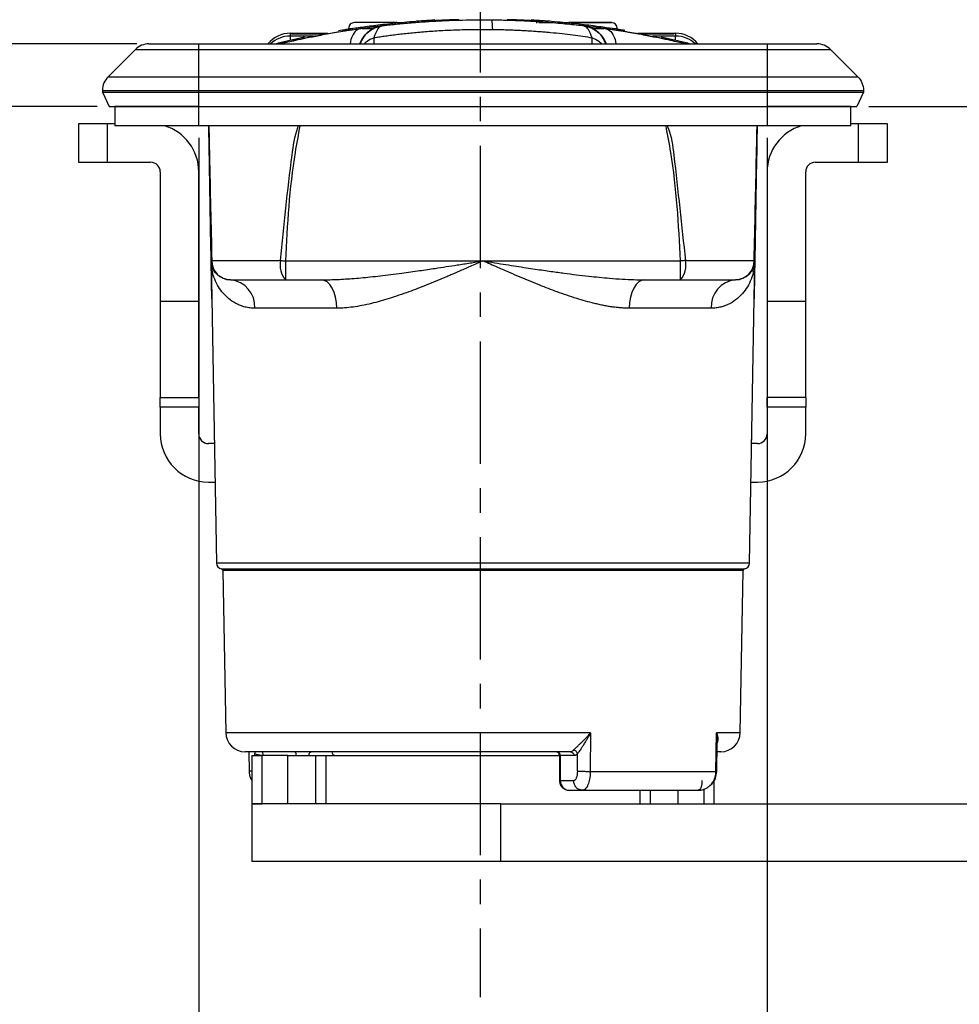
# Model space of a CAD drawing. Header units: millimetres. Extents: x 2938 to 3451, y 1869 to 2231.
# Tile 3 of 30: x 3059 to 3108, y 1917 to 1968. Entities that reach past the tile are written whole.
import ezdxf

# ---------------------------------------------------------------- set-up
doc = ezdxf.new("R2010")
doc.units = ezdxf.units.MM
doc.linetypes.add('CENTER', pattern=[10.16, 6.35, -1.27, 1.27, -1.27])
doc.layers.add('中心线层', color=1, linetype='CENTER')
doc.layers.add('粗实线层', color=7, linetype='Continuous', lineweight=35)
doc.styles.add('标准', font='txt', dxfattribs={"width": 0.667})
doc.dimstyles.new('对齐', dxfattribs={"dimtxt": 3, "dimasz": 2.5, "dimexe": 1.25, "dimexo": 0.625, "dimtad": 1, "dimdsep": 46, "dimtxsty": '标准', "dimcen": 2.5, "dimclrd": 3, "dimclre": 3, "dimclrt": 3, "dimadec": 0, "dimazin": 0, "dimtfac": 1, "dimtmove": 0, "dimatfit": 3, "dimfxl": 1, "dimarcsym": 0})

# ---------------------------------------------------------------- blocks, each defined once
blk = doc.blocks.new('*D18')
at = {"color": 3, "linetype": 'Continuous', "lineweight": -2, "transparency": 16777216}
for p, q in [((3103.337, 1963.447), (3122.518, 1963.447)), ((3121.268, 1960.947), (3121.268, 1929.746)), ((3120.436, 1927.246), (3122.518, 1927.246))]:
    blk.add_line(p, q, dxfattribs=at)
at = {"color": 3, "linetype": 'Continuous', "transparency": 16777216}
for points in [[(3120.852, 1960.947), (3121.685, 1960.947), (3121.268, 1963.447)], [(3120.852, 1929.746), (3121.685, 1929.746), (3121.268, 1927.246)]]:
    blk.add_solid(points, dxfattribs=at)
at = {"layer": 'Defpoints', "color": 0, "linetype": 'Continuous', "transparency": 16777216}
for p in [(3102.712, 1963.447), (3119.811, 1927.246), (3121.268, 1927.246)]:
    blk.add_point(p, dxfattribs=at)
at = {"color": 3, "linetype": 'Continuous', "lineweight": 18, "transparency": 16777216, "insert": (3118.143, 1945.515), "char_height": 5, "width": 19.4287, "attachment_point": 5, "rotation": 90, "style": '标准'}
blk.add_mtext('36.2', dxfattribs=at)
blk = doc.blocks.new('*D19')
at = {"color": 3, "linetype": 'Continuous', "lineweight": -2, "transparency": 16777216}
for p, q in [((3068.561, 1961.822), (3068.561, 1905.903)), ((3098.061, 1961.822), (3098.061, 1905.903)), ((3071.061, 1907.153), (3095.561, 1907.153))]:
    blk.add_line(p, q, dxfattribs=at)
at = {"color": 3, "linetype": 'Continuous', "transparency": 16777216}
for points in [[(3071.061, 1907.57), (3071.061, 1906.736), (3068.561, 1907.153)], [(3095.561, 1907.57), (3095.561, 1906.736), (3098.061, 1907.153)]]:
    blk.add_solid(points, dxfattribs=at)
at = {"layer": 'Defpoints', "color": 0, "linetype": 'Continuous', "transparency": 16777216}
for p in [(3068.561, 1962.447), (3098.061, 1962.447), (3098.061, 1907.153)]:
    blk.add_point(p, dxfattribs=at)
at = {"color": 3, "linetype": 'Continuous', "lineweight": 18, "transparency": 16777216, "insert": (3082.331, 1910.278), "char_height": 5, "width": 19.4287, "attachment_point": 5, "style": '标准'}
blk.add_mtext('29.5', dxfattribs=at)
blk = doc.blocks.new('*D20')
at = {"color": 3, "linetype": 'Continuous', "lineweight": -2, "transparency": 16777216}
for p, q in [((3039.25, 1969.197), (3039.25, 1992.102)), ((3065.351, 1966.697), (3038, 1966.697)), ((3039.25, 1963.447), (3039.25, 1966.697)), ((3063.286, 1963.447), (3038, 1963.447)), ((3039.25, 1960.947), (3039.25, 1958.447))]:
    blk.add_line(p, q, dxfattribs=at)
at = {"color": 3, "linetype": 'Continuous', "transparency": 16777216}
for points in [[(3038.833, 1969.197), (3039.666, 1969.197), (3039.25, 1966.697)], [(3038.833, 1960.947), (3039.666, 1960.947), (3039.25, 1963.447)]]:
    blk.add_solid(points, dxfattribs=at)
at = {"layer": 'Defpoints', "color": 0, "linetype": 'Continuous', "transparency": 16777216}
for p in [(3039.25, 1966.697), (3065.976, 1966.697), (3063.911, 1963.447)]:
    blk.add_point(p, dxfattribs=at)
at = {"color": 3, "linetype": 'Continuous', "lineweight": 18, "transparency": 16777216, "insert": (3036.125, 1986.997), "char_height": 5, "width": 19.35418, "attachment_point": 5, "rotation": 90, "style": '标准'}
blk.add_mtext('3.25', dxfattribs=at)

msp = doc.modelspace()

# ---------------------------------------------------------------- linework, layer by layer
at = {"layer": '中心线层'}
msp.add_line((3083.162, 2012.207), (3083.162, 1917.208), dxfattribs=at)
at = {"layer": '粗实线层', "color": 7, "linetype": 'Continuous', "lineweight": 25}
for p, q in [((3080.389, 1967.906), (3080.811, 1967.929)), ((3076.344, 1967.464), (3075.821, 1967.378)), ((3078.138, 1967.649), (3078.065, 1967.619)), ((3078.138, 1967.65), (3078.138, 1967.649)), ((3080.348, 1967.871), (3080.348, 1967.883)), ((3086.275, 1967.883), (3086.275, 1967.871)), ((3087.225, 1967.83), (3087.511, 1967.802)), ((3088.485, 1967.649), (3088.485, 1967.65)), ((3088.558, 1967.619), (3088.485, 1967.649)), ((3090.285, 1967.454), (3090.411, 1967.435)), ((3090.286, 1967.396), (3090.286, 1967.499)), ((3090.683, 1967.398), (3090.286, 1967.463)), ((3074.046, 1967.041), (3072.767, 1966.751)), ((3073.311, 1967.248), (3073.311, 1967.102)), ((3073.311, 1967.248), (3075.267, 1967.248)), ((3073.39, 1967.231), (3073.39, 1967.24)), ((3073.39, 1967.205), (3073.39, 1967.215)), ((3075.157, 1967.227), (3073.59, 1967.227)), ((3074.942, 1967.202), (3073.59, 1967.202)), ((3091.356, 1967.248), (3093.311, 1967.248)), ((3093.011, 1967.227), (3091.466, 1967.227)), ((3093.011, 1967.202), (3091.602, 1967.202)), ((3093.855, 1966.751), (3092.566, 1967.043)), ((3093.211, 1967.24), (3093.211, 1967.231)), ((3093.211, 1967.215), (3093.211, 1967.205)), ((3093.311, 1967.248), (3093.311, 1967.102)), ((3065.269, 1966.404), (3063.854, 1964.989)), ((3065.269, 1966.404), (3068.561, 1966.404)), ((3068.561, 1966.404), (3068.561, 1966.697)), ((3068.561, 1966.697), (3098.061, 1966.697)), ((3068.561, 1966.404), (3098.061, 1966.404)), ((3068.561, 1964.989), (3068.561, 1966.404)), ((3072.767, 1966.751), (3072.767, 1966.698)), ((3073.146, 1966.785), (3072.889, 1966.726)), ((3073.174, 1966.791), (3073.146, 1966.785)), ((3093.479, 1966.784), (3093.459, 1966.789)), ((3093.743, 1966.724), (3093.479, 1966.784)), ((3093.855, 1966.698), (3093.855, 1966.751)), ((3098.061, 1966.697), (3098.061, 1966.404)), ((3098.061, 1966.404), (3098.061, 1964.989)), ((3098.061, 1966.404), (3101.354, 1966.404)), ((3101.354, 1966.404), (3102.769, 1964.989)), ((3063.854, 1964.989), (3068.561, 1964.989)), ((3068.561, 1964.282), (3068.561, 1964.989)), ((3068.561, 1964.989), (3098.061, 1964.989)), ((3098.061, 1964.989), (3098.061, 1964.282)), ((3098.061, 1964.989), (3102.769, 1964.989)), ((3063.561, 1964.282), (3068.561, 1964.282)), ((3063.561, 1964.282), (3063.561, 1964.197)), ((3063.561, 1964.197), (3068.561, 1964.197)), ((3063.561, 1964.197), (3063.911, 1963.447)), ((3068.561, 1964.197), (3068.561, 1964.282)), ((3068.561, 1964.282), (3098.061, 1964.282)), ((3068.561, 1964.197), (3098.061, 1964.197)), ((3068.561, 1963.447), (3068.561, 1964.197)), ((3098.061, 1964.282), (3103.061, 1964.282)), ((3098.061, 1964.282), (3098.061, 1964.197)), ((3098.061, 1964.197), (3098.061, 1963.447)), ((3098.061, 1964.197), (3103.061, 1964.197)), ((3103.061, 1964.197), (3102.712, 1963.447)), ((3103.061, 1964.282), (3103.061, 1964.197)), ((3064.211, 1963.447), (3064.211, 1962.447)), ((3068.561, 1963.447), (3064.211, 1963.447)), ((3068.561, 1962.447), (3068.561, 1963.447)), ((3068.561, 1963.447), (3098.061, 1963.447)), ((3098.061, 1963.447), (3098.061, 1962.447)), ((3102.412, 1963.447), (3098.061, 1963.447)), ((3102.412, 1962.447), (3102.412, 1963.447)), ((3062.311, 1962.55), (3062.311, 1960.55)), ((3063.811, 1962.55), (3062.311, 1962.55)), ((3063.811, 1962.55), (3063.811, 1960.55)), ((3064.211, 1962.55), (3063.811, 1962.55)), ((3068.561, 1962.447), (3064.211, 1962.447)), ((3098.061, 1962.447), (3068.561, 1962.447)), ((3102.412, 1962.447), (3098.061, 1962.447)), ((3102.811, 1962.55), (3102.412, 1962.55)), ((3102.811, 1960.55), (3102.811, 1962.55)), ((3104.311, 1962.55), (3102.811, 1962.55)), ((3104.311, 1960.55), (3104.311, 1962.55)), ((3062.311, 1960.55), (3063.811, 1960.55)), ((3063.811, 1960.55), (3066.06, 1960.55)), ((3100.563, 1960.55), (3102.811, 1960.55)), ((3102.811, 1960.55), (3104.311, 1960.55)), ((3066.56, 1960.05), (3066.56, 1953.338)), ((3068.56, 1953.338), (3068.56, 1960.05)), ((3098.063, 1960.05), (3098.063, 1953.338)), ((3100.063, 1953.338), (3100.063, 1960.05)), ((3069.201, 1955.428), (3069.475, 1939.741)), ((3069.234, 1955.447), (3072.8, 1955.447)), ((3073.054, 1955.429), (3083.311, 1955.429)), ((3083.311, 1955.429), (3093.569, 1955.429)), ((3093.823, 1955.447), (3097.389, 1955.447)), ((3097.148, 1939.741), (3097.421, 1955.428)), ((3073.054, 1954.447), (3074.918, 1954.447)), ((3091.705, 1954.447), (3093.569, 1954.447)), ((3066.56, 1953.338), (3068.56, 1953.338)), ((3066.56, 1953.338), (3066.56, 1948.338)), ((3068.56, 1948.338), (3068.56, 1953.338)), ((3098.063, 1953.338), (3100.063, 1953.338)), ((3098.063, 1953.338), (3098.063, 1948.338)), ((3100.063, 1948.338), (3100.063, 1953.338)), ((3075.727, 1952.973), (3071.464, 1952.973)), ((3095.159, 1952.973), (3090.896, 1952.973)), ((3066.56, 1948.338), (3068.56, 1948.338)), ((3066.56, 1947.838), (3066.56, 1948.338)), ((3068.56, 1948.338), (3068.56, 1947.838)), ((3100.063, 1948.338), (3098.063, 1948.338)), ((3098.063, 1947.838), (3098.063, 1948.338)), ((3100.063, 1948.338), (3100.063, 1947.838)), ((3068.56, 1947.838), (3066.56, 1947.838)), ((3066.56, 1947.838), (3066.56, 1946.447)), ((3068.56, 1946.447), (3068.56, 1947.838)), ((3100.063, 1947.838), (3098.063, 1947.838)), ((3098.063, 1947.838), (3098.063, 1946.447)), ((3100.063, 1946.447), (3100.063, 1947.838)), ((3069.367, 1945.947), (3069.06, 1945.947)), ((3097.563, 1945.947), (3097.256, 1945.947)), ((3069.06, 1943.947), (3069.402, 1943.947)), ((3097.221, 1943.947), (3097.563, 1943.947)), ((3069.813, 1939.353), (3069.96, 1930.929)), ((3096.663, 1930.929), (3096.81, 1939.353)), ((3088.897, 1930.929), (3088.884, 1928.929)), ((3095.406, 1928.929), (3095.438, 1930.929)), ((3095.446, 1928.93), (3095.47, 1930.428)), ((3071.161, 1929.947), (3071.177, 1928.93)), ((3071.311, 1929.747), (3071.311, 1927.247)), ((3071.311, 1929.747), (3071.853, 1929.747)), ((3071.853, 1927.247), (3071.853, 1929.747)), ((3073.191, 1929.747), (3071.853, 1929.747)), ((3073.191, 1927.247), (3073.191, 1929.747)), ((3073.191, 1929.747), (3074.635, 1929.747)), ((3074.635, 1927.247), (3074.635, 1929.747)), ((3074.635, 1929.747), (3075.151, 1929.747)), ((3075.151, 1929.747), (3075.151, 1927.247)), ((3075.151, 1929.747), (3087.287, 1929.747)), ((3087.287, 1929.747), (3087.287, 1928.447)), ((3087.325, 1929.747), (3087.325, 1928.447)), ((3088.038, 1929.747), (3087.325, 1929.747)), ((3087.853, 1929.947), (3087.891, 1929.957)), ((3087.892, 1929.952), (3087.886, 1929.943)), ((3088.212, 1928.938), (3088.218, 1929.844)), ((3088.884, 1928.929), (3095.406, 1928.929)), ((3095.446, 1928.918), (3095.446, 1928.93)), ((3087.325, 1928.447), (3088.021, 1928.447)), ((3095.311, 1927.247), (3095.311, 1928.468)), ((3087.787, 1927.947), (3088.483, 1927.947)), ((3088.483, 1927.947), (3088.324, 1927.981)), ((3088.554, 1927.967), (3088.483, 1927.947)), ((3094.557, 1927.982), (3094.49, 1927.947)), ((3071.311, 1927.247), (3071.311, 1924.247)), ((3071.311, 1927.247), (3071.853, 1927.247)), ((3084.235, 1927.247), (3071.311, 1927.247)), ((3084.235, 1924.247), (3084.235, 1927.247)), ((3084.235, 1927.247), (3149.427, 1927.247)), ((3084.235, 1924.247), (3071.311, 1924.247)), ((3149.427, 1924.247), (3084.235, 1924.247))]:
    msp.add_line(p, q, dxfattribs=at)
at = {"layer": '粗实线层', "color": 8, "linetype": 'Continuous', "lineweight": 25}
for p, q in [((3078.084, 1967.644), (3078.138, 1967.65)), ((3088.485, 1967.65), (3088.538, 1967.644)), ((3073.311, 1967.102), (3073.311, 1966.871)), ((3074.508, 1967.102), (3073.311, 1967.102)), ((3073.59, 1967.243), (3075.244, 1967.243)), ((3073.59, 1967.218), (3075.107, 1967.218)), ((3073.59, 1967.218), (3073.59, 1967.202)), ((3077.645, 1967.015), (3077.64, 1966.697)), ((3088.982, 1966.697), (3088.978, 1967.015)), ((3091.379, 1967.243), (3093.011, 1967.243)), ((3091.516, 1967.218), (3093.011, 1967.218)), ((3093.311, 1967.102), (3092.114, 1967.102)), ((3093.011, 1967.218), (3093.011, 1967.202)), ((3093.311, 1966.894), (3093.311, 1967.102)), ((3097.148, 1939.741), (3069.475, 1939.741)), ((3069.729, 1939.45), (3096.894, 1939.45)), ((3096.81, 1939.353), (3069.813, 1939.353)), ((3088.897, 1930.929), (3069.96, 1930.929)), ((3096.663, 1930.929), (3095.438, 1930.929)), ((3071.467, 1929.747), (3071.465, 1929.844)), ((3087.325, 1929.747), (3087.287, 1929.747)), ((3087.287, 1928.447), (3087.325, 1928.447)), ((3091.472, 1927.247), (3091.472, 1927.947)), ((3091.988, 1927.947), (3091.988, 1927.247)), ((3093.432, 1927.947), (3093.432, 1927.247)), ((3094.77, 1928.028), (3094.77, 1927.247))]:
    msp.add_line(p, q, dxfattribs=at)
at = {"layer": '粗实线层', "color": 7, "linetype": 'Continuous', "lineweight": 25, "flags": 128}
for points in [[(3080.811, 1967.939), (3080.652, 1967.93), (3079.868, 1967.876)], [(3086.78, 1967.874), (3085.971, 1967.93), (3085.811, 1967.939)], [(3075.727, 1952.973), (3075.709, 1953.262), (3075.661, 1953.539), (3075.585, 1953.793), (3075.485, 1954.016), (3075.363, 1954.199), (3075.224, 1954.335), (3075.074, 1954.418), (3074.918, 1954.447)], [(3091.705, 1954.447), (3091.549, 1954.418), (3091.399, 1954.335), (3091.26, 1954.199), (3091.138, 1954.016), (3091.038, 1953.793), (3090.962, 1953.539), (3090.914, 1953.262), (3090.896, 1952.973)], [(3073.622, 1929.747), (3073.62, 1929.786), (3073.616, 1929.823), (3073.609, 1929.858), (3073.599, 1929.888), (3073.588, 1929.913), (3073.574, 1929.931), (3073.56, 1929.943), (3073.545, 1929.947)]]:
    msp.add_lwpolyline(points, dxfattribs=at)
at = {"layer": '粗实线层', "color": 8, "linetype": 'Continuous', "lineweight": 25, "flags": 128}
for points in [[(3077.036, 1967.498), (3077.316, 1967.497), (3077.582, 1967.497)], [(3088.766, 1967.59), (3088.751, 1967.594), (3088.485, 1967.65)], [(3088.991, 1967.497), (3089.017, 1967.497), (3089.562, 1967.498), (3089.586, 1967.498)], [(3090.016, 1967.498), (3090.205, 1967.499), (3090.286, 1967.499)]]:
    msp.add_lwpolyline(points, dxfattribs=at)
at = {"layer": '粗实线层', "color": 7, "linetype": 'Continuous', "lineweight": 25}
for centre, radius, start, end in [((3076.636, 1967.499), 0.3, 89.9998, 180), ((3089.986, 1967.499), 0.3, 0, 90), ((3073.311, 1965.748), 1.5, 89.9989, 140.8059), ((3073.39, 1967.115), 0.1, 63.5865, 90.0002), ((3093.211, 1967.115), 0.1, 89.9998, 116.4102), ((3093.311, 1965.748), 1.5, 39.2036, 90.0012), ((3065.976, 1965.697), 1, 90, 135), ((3073.061, 1965.536), 1.25, 103.6023, 111.8225), ((3093.561, 1965.536), 1.25, 68.1775, 76.3977), ((3100.647, 1965.697), 1, 45, 90), ((3064.561, 1964.282), 1, 135, 180), ((3066.06, 1960.05), 2.5, 0, 73.4312), ((3100.563, 1960.05), 2.5, 106.5688, 180), ((3066.06, 1960.05), 0.5, 0, 90), ((3100.563, 1960.05), 0.5, 90, 180), ((3070.218, 1955.43), 0.984, 179.0608, 269.0289), ((3073.975, 1955.213), 1.198, 168.7408, 219.7623), ((3092.648, 1955.213), 1.198, 320.2367, 11.2594), ((3096.405, 1955.43), 0.984, 270.971, 0.9391), ((3070.075, 1953.06), 1.392, 356.4038, 84.79), ((3096.548, 1953.06), 1.392, 95.2099, 183.5959), ((3069.06, 1946.447), 2.5, 180, 270), ((3069.06, 1946.447), 0.5, 180, 270), ((3097.563, 1946.447), 0.5, 270, 0), ((3097.563, 1946.447), 2.5, 270, 0), ((3069.775, 1939.747), 0.3, 181, 261.0709), ((3069.713, 1939.351), 0.1, 1, 81.0709), ((3096.91, 1939.351), 0.1, 98.9291, 179), ((3096.848, 1939.747), 0.3, 278.9291, 359), ((3070.96, 1930.947), 1, 181, 270), ((3095.663, 1930.947), 1, 270, 359), ((3074.456, 1929.756), 0.191, 93.011, 182.7235), ((3075.661, 1929.947), 0.2, 180, 270), ((3087.087, 1929.747), 0.2, 0, 90), ((3087.132, 1929.754), 0.193, 357.8239, 87.6445), ((3087.998, 1929.803), 0.225, 10.4359, 88.179)]:
    msp.add_arc(centre, radius, start, end, dxfattribs=at)
at = {"layer": '粗实线层', "color": 8, "linetype": 'Continuous', "lineweight": 25}
for centre, radius, start, end in [((3076.578, 1994.822), 27.324, 269.4926, 270.0052), ((3086.261, 1967.684), 0.2, 86.2103, 154.4007), ((3073.311, 1965.602), 1.5, 89.9993, 133.1642), ((3093.311, 1965.602), 1.5, 46.8358, 90.0007), ((3071.098, 1929.997), 0.397, 337.2874, 353.0161)]:
    msp.add_arc(centre, radius, start, end, dxfattribs=at)
at = {"layer": '粗实线层', "color": 7, "linetype": 'Continuous', "lineweight": 25}
for points, knots in [([(3080.811, 1967.926), (3080.81, 1967.925), (3080.345, 1967.907), (3079.495, 1967.835), (3078.337, 1967.725), (3077.386, 1967.606), (3076.634, 1967.499), (3076.352, 1967.455), (3076.212, 1967.433)], [0, 0, 0, 0, 0.000635, 0.200979, 0.401127, 0.60113, 0.800669, 1, 1, 1, 1]), ([(3078.138, 1967.649), (3078.217, 1967.658), (3078.375, 1967.676), (3078.619, 1967.702), (3078.87, 1967.728), (3079.129, 1967.752), (3079.394, 1967.776), (3079.667, 1967.799), (3079.946, 1967.821), (3080.233, 1967.842), (3080.649, 1967.869), (3081.2, 1967.899), (3081.893, 1967.927), (3082.599, 1967.943), (3083.147, 1967.948), (3083.531, 1967.947), (3083.676, 1967.946), (3083.749, 1967.945)], [0, 0, 0, 0, 0.04735, 0.095091, 0.143282, 0.191983, 0.241253, 0.291146, 0.341717, 0.393017, 0.445096, 0.562976, 0.682243, 0.803919, 0.925309, 0.962646, 1, 1, 1, 1]), ([(3082.056, 1967.951), (3082.02, 1967.95), (3081.947, 1967.948), (3081.839, 1967.944), (3081.732, 1967.941), (3081.625, 1967.937), (3081.519, 1967.933), (3081.347, 1967.926), (3081.119, 1967.915), (3080.863, 1967.902), (3080.646, 1967.89), (3080.498, 1967.881), (3080.407, 1967.875), (3080.357, 1967.872), (3080.351, 1967.871), (3080.348, 1967.871)], [0, 0, 0, 0, 0.0408652, 0.0817358, 0.1228259, 0.1643463, 0.2065013, 0.2494861, 0.3740172, 0.500642, 0.6271919, 0.7514248, 0.8362776, 0.9185719, 1, 1, 1, 1]), ([(3083.749, 1967.945), (3083.759, 1967.945), (3083.769, 1967.902), (3083.786, 1967.73), (3083.793, 1967.602), (3083.799, 1967.445)], [0, 0, 0, 0, 0.5, 0.5, 1, 1, 1, 1]), ([(3083.749, 1967.945), (3083.854, 1967.944), (3084.062, 1967.941), (3084.372, 1967.935), (3084.682, 1967.927), (3084.989, 1967.916), (3085.414, 1967.899), (3085.947, 1967.871), (3086.547, 1967.832), (3087.091, 1967.789), (3087.58, 1967.745), (3088.046, 1967.698), (3088.339, 1967.665), (3088.485, 1967.649)], [0, 0, 0, 0, 0.062673, 0.125156, 0.187497, 0.249745, 0.311948, 0.446288, 0.577989, 0.687071, 0.793494, 0.897661, 1, 1, 1, 1]), ([(3086.275, 1967.871), (3086.274, 1967.871), (3086.272, 1967.871), (3086.26, 1967.872), (3086.24, 1967.873), (3086.213, 1967.875), (3086.177, 1967.877), (3086.106, 1967.882), (3085.977, 1967.89), (3085.76, 1967.902), (3085.503, 1967.915), (3085.242, 1967.927), (3085, 1967.937), (3084.784, 1967.944), (3084.639, 1967.949), (3084.567, 1967.951)], [0, 0, 0, 0, 0.040775, 0.081548, 0.122538, 0.16396, 0.206023, 0.248927, 0.373156, 0.499761, 0.626348, 0.75088, 0.835912, 0.918401, 1, 1, 1, 1]), ([(3085.811, 1967.933), (3085.815, 1967.933), (3085.975, 1967.927), (3086.118, 1967.914), (3086.259, 1967.902)], [0, 0, 0, 0, 0.020216, 1, 1, 1, 1]), ([(3072.767, 1966.698), (3072.768, 1966.698), (3072.77, 1966.698), (3072.783, 1966.701), (3072.804, 1966.706), (3072.833, 1966.713), (3072.871, 1966.722), (3072.917, 1966.733), (3072.972, 1966.745), (3073.099, 1966.775), (3073.355, 1966.834), (3073.833, 1966.94), (3074.44, 1967.067), (3075.052, 1967.185), (3075.597, 1967.283), (3076.034, 1967.357), (3076.495, 1967.43), (3076.821, 1967.478), (3076.985, 1967.502)], [0, 0, 0, 0, 0.030609, 0.061084, 0.091452, 0.121741, 0.151978, 0.182191, 0.212406, 0.242651, 0.365092, 0.489398, 0.61574, 0.743098, 0.807302, 0.871376, 0.935536, 1, 1, 1, 1]), ([(3076.91, 1967.473), (3076.385, 1967.394), (3075.34, 1967.238), (3074.152, 1967.006), (3073.657, 1966.898), (3073.422, 1966.847)], [0, 0, 0, 0, 0.347032, 0.69103, 1, 1, 1, 1]), ([(3076.212, 1967.433), (3076.128, 1967.419), (3075.959, 1967.392), (3076.028, 1967.405), (3076.259, 1967.442), (3076.356, 1967.457)], [0, 0, 0, 0, 0.368695, 0.736411, 1, 1, 1, 1]), ([(3079.121, 1967.796), (3078.993, 1967.796), (3078.683, 1967.797), (3078.236, 1967.797), (3077.783, 1967.797), (3077.249, 1967.798), (3076.749, 1967.798), (3076.677, 1967.799), (3076.64, 1967.799)], [0, 0, 0, 0, 0.083587, 0.201452, 0.329143, 0.456922, 0.727018, 1, 1, 1, 1]), ([(3077.824, 1967.594), (3077.71, 1967.58), (3077.476, 1967.55), (3077.071, 1967.495), (3076.863, 1967.466)], [0, 0, 0, 0, 0.4872073, 1, 1, 1, 1]), ([(3076.912, 1966.697), (3076.994, 1966.857), (3077.159, 1967.181), (3077.605, 1967.527), (3077.961, 1967.608), (3078.138, 1967.649)], [0, 0, 0, 0, 0.331328, 0.665664, 1, 1, 1, 1]), ([(3078.15, 1967.643), (3078.046, 1967.625), (3077.838, 1967.59), (3077.549, 1967.456), (3077.301, 1967.272), (3077.071, 1967.028), (3076.984, 1966.816), (3076.934, 1966.697)], [0, 0, 0, 0, 0.1942547, 0.3893932, 0.5803483, 0.7625377, 1, 1, 1, 1]), ([(3076.985, 1967.502), (3077.285, 1967.542), (3077.726, 1967.602), (3078.047, 1967.64), (3078.078, 1967.643), (3078.084, 1967.644)], [0, 0, 0, 0, 0.6267847, 0.9213162, 1, 1, 1, 1]), ([(3077.645, 1967.015), (3077.733, 1967.029), (3077.913, 1967.059), (3078.194, 1967.101), (3078.492, 1967.142), (3078.806, 1967.183), (3079.136, 1967.222), (3079.483, 1967.259), (3079.845, 1967.294), (3080.223, 1967.327), (3080.617, 1967.357), (3081.027, 1967.383), (3081.452, 1967.406), (3081.893, 1967.424), (3082.349, 1967.438), (3082.82, 1967.446), (3083.305, 1967.449), (3083.633, 1967.447), (3083.799, 1967.445)], [0, 0, 0, 0, 0.047438, 0.096921, 0.1484447, 0.2019827, 0.2574943, 0.3149488, 0.3743552, 0.4357229, 0.499064, 0.5643997, 0.6317511, 0.7011535, 0.7726589, 0.8463136, 0.9221048, 1, 1, 1, 1]), ([(3080.348, 1967.883), (3080.356, 1967.884), (3080.37, 1967.885), (3080.502, 1967.894), (3080.692, 1967.905), (3080.811, 1967.912)], [0, 0, 0, 0, 0.2659458, 0.5403053, 1, 1, 1, 1]), ([(3083.799, 1967.445), (3083.912, 1967.443), (3084.136, 1967.44), (3084.468, 1967.432), (3084.791, 1967.421), (3085.106, 1967.408), (3085.412, 1967.393), (3085.71, 1967.375), (3085.999, 1967.356), (3086.28, 1967.336), (3086.551, 1967.314), (3086.932, 1967.28), (3087.41, 1967.232), (3087.971, 1967.165), (3088.493, 1967.093), (3088.819, 1967.041), (3088.978, 1967.015)], [0, 0, 0, 0, 0.0627175, 0.1240248, 0.1839257, 0.2424372, 0.2995798, 0.3553722, 0.4098248, 0.4629443, 0.5147378, 0.5652132, 0.6819103, 0.7933617, 0.8994207, 1, 1, 1, 1]), ([(3090.411, 1967.435), (3090.497, 1967.42), (3090.669, 1967.392), (3090.566, 1967.408), (3090.211, 1967.465), (3089.586, 1967.558), (3088.716, 1967.674), (3087.636, 1967.79), (3086.651, 1967.879), (3086.004, 1967.911), (3085.811, 1967.921)], [0, 0, 0, 0, 0.1350741, 0.2698032, 0.4044239, 0.5390714, 0.6737127, 0.8082972, 0.9428994, 1, 1, 1, 1]), ([(3085.811, 1967.912), (3085.931, 1967.905), (3086.121, 1967.894), (3086.252, 1967.885), (3086.267, 1967.884), (3086.275, 1967.883)], [0, 0, 0, 0, 0.460173, 0.734293, 1, 1, 1, 1]), ([(3086.215, 1967.803), (3086.36, 1967.803), (3086.583, 1967.803), (3086.783, 1967.803), (3086.851, 1967.803)], [0, 0, 0, 0, 0.655614, 1, 1, 1, 1]), ([(3087.511, 1967.802), (3087.636, 1967.802), (3087.943, 1967.802), (3088.387, 1967.802), (3088.84, 1967.802), (3089.376, 1967.801), (3089.859, 1967.8), (3090.055, 1967.799), (3089.877, 1967.799), (3089.543, 1967.798), (3089.211, 1967.797), (3088.808, 1967.797), (3088.351, 1967.797), (3087.921, 1967.797), (3087.632, 1967.796), (3087.525, 1967.796)], [0, 0, 0, 0, 0.040939, 0.100072, 0.164134, 0.228239, 0.363744, 0.503324, 0.642823, 0.710563, 0.778347, 0.84224, 0.906176, 0.965062, 1, 1, 1, 1]), ([(3089.689, 1966.697), (3089.639, 1966.816), (3089.552, 1967.028), (3089.321, 1967.272), (3089.074, 1967.456), (3088.785, 1967.59), (3088.577, 1967.625), (3088.473, 1967.643)], [0, 0, 0, 0, 0.237463, 0.419652, 0.610607, 0.805746, 1, 1, 1, 1]), ([(3088.485, 1967.649), (3088.662, 1967.608), (3089.018, 1967.527), (3089.464, 1967.181), (3089.629, 1966.857), (3089.711, 1966.697)], [0, 0, 0, 0, 0.334336, 0.668672, 1, 1, 1, 1]), ([(3088.538, 1967.644), (3088.543, 1967.643), (3088.575, 1967.64), (3088.893, 1967.603), (3089.338, 1967.542), (3089.638, 1967.502)], [0, 0, 0, 0, 0.070115, 0.37549, 1, 1, 1, 1]), ([(3089.771, 1967.464), (3089.561, 1967.493), (3089.152, 1967.55), (3088.916, 1967.579), (3088.801, 1967.594)], [0, 0, 0, 0, 0.512994, 1, 1, 1, 1]), ([(3089.638, 1967.502), (3089.72, 1967.49), (3089.884, 1967.466), (3090.123, 1967.43), (3090.356, 1967.394), (3090.584, 1967.357), (3090.806, 1967.32), (3091.022, 1967.283), (3091.232, 1967.246), (3091.635, 1967.173), (3092.185, 1967.067), (3092.791, 1966.94), (3093.264, 1966.835), (3093.548, 1966.77), (3093.708, 1966.732), (3093.792, 1966.712), (3093.846, 1966.7), (3093.852, 1966.698), (3093.855, 1966.698)], [0, 0, 0, 0, 0.032118, 0.064212, 0.096308, 0.128435, 0.160619, 0.192889, 0.225271, 0.257793, 0.385384, 0.510731, 0.633981, 0.756606, 0.817687, 0.878465, 0.939163, 1, 1, 1, 1]), ([(3093.217, 1966.843), (3092.989, 1966.893), (3092.504, 1966.999), (3091.327, 1967.23), (3090.284, 1967.387), (3089.76, 1967.466)], [0, 0, 0, 0, 0.306449, 0.651694, 1, 1, 1, 1]), ([(3073.59, 1967.227), (3073.576, 1967.227), (3073.55, 1967.227), (3073.513, 1967.228), (3073.478, 1967.228), (3073.438, 1967.229), (3073.397, 1967.229), (3073.392, 1967.23), (3073.39, 1967.231)], [0, 0, 0, 0, 0.1272, 0.249746, 0.3727, 0.501075, 0.749743, 1, 1, 1, 1]), ([(3073.39, 1967.215), (3073.39, 1967.215), (3073.392, 1967.215), (3073.403, 1967.216), (3073.422, 1967.217), (3073.455, 1967.217), (3073.51, 1967.218), (3073.563, 1967.218), (3073.59, 1967.218)], [0, 0, 0, 0, 0.1272001, 0.2497464, 0.3727003, 0.5010746, 0.7497428, 1, 1, 1, 1]), ([(3073.59, 1967.202), (3073.576, 1967.202), (3073.55, 1967.202), (3073.513, 1967.202), (3073.478, 1967.203), (3073.438, 1967.203), (3073.397, 1967.204), (3073.392, 1967.205), (3073.39, 1967.205)], [0, 0, 0, 0, 0.1272, 0.249746, 0.3727, 0.501075, 0.749743, 1, 1, 1, 1]), ([(3093.211, 1967.231), (3093.211, 1967.231), (3093.209, 1967.23), (3093.198, 1967.229), (3093.179, 1967.229), (3093.146, 1967.228), (3093.091, 1967.228), (3093.038, 1967.227), (3093.011, 1967.227)], [0, 0, 0, 0, 0.1272, 0.249746, 0.3727, 0.501075, 0.749743, 1, 1, 1, 1]), ([(3093.011, 1967.218), (3093.025, 1967.218), (3093.051, 1967.218), (3093.088, 1967.218), (3093.123, 1967.218), (3093.163, 1967.217), (3093.204, 1967.216), (3093.209, 1967.215), (3093.211, 1967.215)], [0, 0, 0, 0, 0.1272, 0.249746, 0.3727, 0.501075, 0.749743, 1, 1, 1, 1]), ([(3093.211, 1967.205), (3093.211, 1967.205), (3093.209, 1967.205), (3093.198, 1967.204), (3093.179, 1967.204), (3093.146, 1967.203), (3093.091, 1967.202), (3093.038, 1967.202), (3093.011, 1967.202)], [0, 0, 0, 0, 0.1272, 0.249746, 0.3727, 0.501075, 0.749743, 1, 1, 1, 1]), ([(3065.976, 1966.697), (3065.977, 1966.697), (3065.979, 1966.697), (3065.996, 1966.697), (3066.023, 1966.697), (3066.061, 1966.697), (3066.111, 1966.697), (3066.21, 1966.697), (3066.397, 1966.697), (3066.721, 1966.697), (3067.115, 1966.697), (3067.491, 1966.697), (3067.81, 1966.697), (3068.056, 1966.697), (3068.307, 1966.697), (3068.476, 1966.697), (3068.561, 1966.697)], [0, 0, 0, 0, 0.041981, 0.083609, 0.125063, 0.166524, 0.208174, 0.250192, 0.375044, 0.500026, 0.624879, 0.749861, 0.812677, 0.874898, 0.937135, 1, 1, 1, 1]), ([(3098.061, 1966.697), (3098.118, 1966.697), (3098.231, 1966.697), (3098.4, 1966.697), (3098.566, 1966.697), (3098.73, 1966.697), (3098.893, 1966.697), (3099.157, 1966.697), (3099.508, 1966.697), (3099.901, 1966.697), (3100.226, 1966.697), (3100.426, 1966.697), (3100.54, 1966.697), (3100.602, 1966.697), (3100.64, 1966.697), (3100.645, 1966.697), (3100.647, 1966.697)], [0, 0, 0, 0, 0.041981, 0.083609, 0.125063, 0.166524, 0.208174, 0.250192, 0.375044, 0.500026, 0.624879, 0.749861, 0.812677, 0.874898, 0.937135, 1, 1, 1, 1]), ([(3063.911, 1963.447), (3063.911, 1963.447), (3064.032, 1963.447), (3064.498, 1963.447), (3064.843, 1963.447), (3065.704, 1963.447), (3066.219, 1963.447), (3067.344, 1963.447), (3067.953, 1963.447), (3068.561, 1963.447)], [0, 0, 0, 0, 0.25, 0.25, 0.5, 0.5, 0.75, 0.75, 1, 1, 1, 1]), ([(3098.061, 1963.447), (3098.67, 1963.447), (3099.279, 1963.447), (3100.403, 1963.447), (3100.919, 1963.447), (3101.78, 1963.447), (3102.125, 1963.447), (3102.591, 1963.447), (3102.712, 1963.447), (3102.712, 1963.447)], [0, 0, 0, 0, 0.25, 0.25, 0.5, 0.5, 0.75, 0.75, 1, 1, 1, 1]), ([(3069.201, 1955.429), (3069.168, 1957.314), (3069.127, 1959.67), (3069.087, 1961.984), (3069.079, 1962.447)], [0, 0, 0, 0, 0.8002292, 1, 1, 1, 1]), ([(3097.544, 1962.447), (3097.536, 1961.984), (3097.496, 1959.67), (3097.454, 1957.314), (3097.422, 1955.429)], [0, 0, 0, 0, 0.199829, 1, 1, 1, 1]), ([(3071.464, 1952.973), (3071.422, 1952.973), (3071.337, 1952.975), (3071.211, 1952.987), (3071.086, 1953.007), (3070.961, 1953.034), (3070.838, 1953.069), (3070.716, 1953.112), (3070.596, 1953.163), (3070.378, 1953.271), (3070.078, 1953.477), (3069.766, 1953.801), (3069.516, 1954.178), (3069.367, 1954.513), (3069.275, 1954.825), (3069.218, 1955.107), (3069.207, 1955.315), (3069.201, 1955.429)], [0, 0, 0, 0, 0.027991, 0.056732, 0.086249, 0.11657, 0.147717, 0.179713, 0.212577, 0.246329, 0.366751, 0.500753, 0.617204, 0.749435, 0.816456, 0.899972, 1, 1, 1, 1]), ([(3070.201, 1954.447), (3069.942, 1954.447), (3069.685, 1954.552), (3069.316, 1954.915), (3069.206, 1955.17), (3069.201, 1955.429)], [0, 0, 0, 0, 0.5, 0.5, 1, 1, 1, 1]), ([(3069.236, 1953.464), (3069.23, 1953.783), (3069.219, 1954.42), (3069.207, 1955.125), (3069.203, 1955.359), (3069.201, 1955.429)], [0, 0, 0, 0, 0.412053, 0.824155, 1, 1, 1, 1]), ([(3073.054, 1955.429), (3073.054, 1955.17), (3073.054, 1954.915), (3073.054, 1954.552), (3073.054, 1954.447), (3073.054, 1954.447)], [0, 0, 0, 0, 0.5, 0.5, 1, 1, 1, 1]), ([(3074.918, 1954.447), (3075.037, 1954.447), (3075.283, 1954.449), (3075.667, 1954.462), (3076.078, 1954.482), (3076.515, 1954.512), (3076.98, 1954.55), (3077.472, 1954.598), (3077.991, 1954.654), (3078.536, 1954.719), (3079.218, 1954.807), (3079.985, 1954.915), (3080.944, 1955.059), (3081.817, 1955.193), (3082.644, 1955.323), (3083.089, 1955.394), (3083.311, 1955.429)], [0, 0, 0, 0, 0.043052, 0.089223, 0.138518, 0.190943, 0.246502, 0.305199, 0.367036, 0.432017, 0.500143, 0.610127, 0.705698, 0.841742, 0.920745, 1, 1, 1, 1]), ([(3083.311, 1955.429), (3083.196, 1955.378), (3082.973, 1955.279), (3082.649, 1955.137), (3082.35, 1955.006), (3082.073, 1954.885), (3081.821, 1954.776), (3081.591, 1954.677), (3081.107, 1954.47), (3080.4, 1954.178), (3079.419, 1953.8), (3078.472, 1953.475), (3077.66, 1953.246), (3077.037, 1953.109), (3076.573, 1953.031), (3076.137, 1952.982), (3075.861, 1952.976), (3075.727, 1952.973)], [0, 0, 0, 0, 0.044886, 0.086741, 0.125566, 0.161364, 0.194135, 0.223881, 0.250603, 0.382792, 0.499284, 0.634092, 0.755206, 0.82139, 0.884135, 0.943607, 1, 1, 1, 1]), ([(3090.896, 1952.973), (3090.83, 1952.973), (3090.695, 1952.975), (3090.487, 1952.987), (3090.273, 1953.007), (3090.05, 1953.034), (3089.821, 1953.069), (3089.583, 1953.112), (3089.338, 1953.163), (3088.871, 1953.271), (3088.145, 1953.477), (3087.202, 1953.801), (3086.223, 1954.178), (3085.413, 1954.513), (3084.686, 1954.825), (3084.042, 1955.107), (3083.569, 1955.315), (3083.311, 1955.429)], [0, 0, 0, 0, 0.027991, 0.056732, 0.086249, 0.11657, 0.147717, 0.179713, 0.212577, 0.246329, 0.366751, 0.500753, 0.617204, 0.749435, 0.816457, 0.899973, 1, 1, 1, 1]), ([(3083.311, 1955.429), (3083.517, 1955.396), (3083.915, 1955.332), (3084.494, 1955.24), (3085.036, 1955.155), (3085.541, 1955.077), (3086.009, 1955.006), (3086.44, 1954.943), (3086.834, 1954.887), (3087.191, 1954.837), (3087.843, 1954.749), (3088.739, 1954.639), (3089.745, 1954.539), (3090.527, 1954.483), (3091.133, 1954.453), (3091.52, 1954.448), (3091.705, 1954.447)], [0, 0, 0, 0, 0.073083, 0.141781, 0.206092, 0.266019, 0.32156, 0.372715, 0.419485, 0.461871, 0.499871, 0.652161, 0.78162, 0.860117, 0.932904, 1, 1, 1, 1]), ([(3093.569, 1954.447), (3093.569, 1954.447), (3093.569, 1954.552), (3093.569, 1954.915), (3093.569, 1955.17), (3093.569, 1955.429)], [0, 0, 0, 0, 0.5, 0.5, 1, 1, 1, 1]), ([(3097.422, 1955.429), (3097.42, 1955.378), (3097.417, 1955.279), (3097.402, 1955.137), (3097.382, 1955.006), (3097.358, 1954.885), (3097.332, 1954.776), (3097.304, 1954.677), (3097.237, 1954.47), (3097.107, 1954.178), (3096.857, 1953.8), (3096.543, 1953.475), (3096.207, 1953.246), (3095.908, 1953.109), (3095.664, 1953.031), (3095.416, 1952.982), (3095.243, 1952.976), (3095.159, 1952.973)], [0, 0, 0, 0, 0.044886, 0.08674, 0.125566, 0.161363, 0.194134, 0.22388, 0.250603, 0.382792, 0.499284, 0.634092, 0.755206, 0.82139, 0.884135, 0.943607, 1, 1, 1, 1]), ([(3097.422, 1955.429), (3097.417, 1955.17), (3097.307, 1954.915), (3096.938, 1954.552), (3096.681, 1954.447), (3096.422, 1954.447)], [0, 0, 0, 0, 0.5, 0.5, 1, 1, 1, 1]), ([(3097.422, 1955.429), (3097.42, 1955.359), (3097.416, 1955.126), (3097.404, 1954.421), (3097.393, 1953.783), (3097.387, 1953.464)], [0, 0, 0, 0, 0.176101, 0.5874, 1, 1, 1, 1]), ([(3097.256, 1945.957), (3097.256, 1945.966), (3097.257, 1945.993), (3097.26, 1946.194), (3097.266, 1946.514), (3097.27, 1946.773), (3097.273, 1946.903)], [0, 0, 0, 0, 0.145873, 0.430554, 0.715251, 1, 1, 1, 1]), ([(3088.005, 1930.027), (3088.011, 1930.034), (3088.023, 1930.047), (3088.049, 1930.071), (3088.085, 1930.104), (3088.13, 1930.146), (3088.205, 1930.217), (3088.303, 1930.309), (3088.411, 1930.418), (3088.517, 1930.52), (3088.626, 1930.631), (3088.757, 1930.768), (3088.846, 1930.871), (3088.897, 1930.929)], [0, 0, 0, 0, 0.033161, 0.071212, 0.11442, 0.178097, 0.24234, 0.37702, 0.490125, 0.585616, 0.69761, 0.827395, 1, 1, 1, 1]), ([(3088.897, 1930.929), (3088.878, 1930.893), (3088.842, 1930.826), (3088.789, 1930.735), (3088.728, 1930.633), (3088.65, 1930.503), (3088.56, 1930.352), (3088.472, 1930.207), (3088.391, 1930.089), (3088.32, 1929.99), (3088.26, 1929.907), (3088.232, 1929.864), (3088.218, 1929.844)], [0, 0, 0, 0, 0.090201, 0.16787, 0.232545, 0.351546, 0.499389, 0.618454, 0.728033, 0.828173, 0.91883, 1, 1, 1, 1]), ([(3095.438, 1930.929), (3095.475, 1930.812), (3095.53, 1930.635), (3095.485, 1930.471), (3095.47, 1930.415)], [0, 0, 0, 0, 0.660804, 1, 1, 1, 1]), ([(3095.462, 1930.428), (3095.47, 1930.491), (3095.49, 1930.655), (3095.458, 1930.825), (3095.438, 1930.929)], [0, 0, 0, 0, 0.38782, 1, 1, 1, 1]), ([(3087.853, 1929.947), (3087.535, 1929.947), (3086.899, 1929.947), (3085.913, 1929.947), (3084.865, 1929.947), (3083.758, 1929.947), (3082.601, 1929.947), (3081.214, 1929.947), (3079.593, 1929.947), (3077.789, 1929.947), (3076.079, 1929.947), (3074.538, 1929.947), (3073.231, 1929.947), (3072.316, 1929.947), (3071.713, 1929.947), (3071.331, 1929.947), (3071.089, 1929.947), (3070.968, 1929.947), (3070.971, 1929.947), (3070.972, 1929.947)], [0, 0, 0, 0, 0.04231, 0.08448, 0.1268, 0.174933, 0.222864, 0.271016, 0.348831, 0.429651, 0.512605, 0.596669, 0.680732, 0.763686, 0.817575, 0.870506, 0.92241, 0.970543, 1, 1, 1, 1]), ([(3071.902, 1929.747), (3071.872, 1929.747), (3071.812, 1929.749), (3071.722, 1929.761), (3071.635, 1929.78), (3071.549, 1929.807), (3071.493, 1929.831), (3071.465, 1929.844)], [0, 0, 0, 0, 0.2013306, 0.4006689, 0.5993379, 0.798674, 1, 1, 1, 1]), ([(3071.902, 1929.747), (3071.902, 1929.799), (3071.893, 1929.851), (3071.865, 1929.925), (3071.845, 1929.947), (3071.825, 1929.947)], [0, 0, 0, 0, 0.5, 0.5, 1, 1, 1, 1]), ([(3087.853, 1929.947), (3087.901, 1929.947), (3087.949, 1929.925), (3088.018, 1929.851), (3088.038, 1929.799), (3088.038, 1929.747)], [0, 0, 0, 0, 0.5, 0.5, 1, 1, 1, 1]), ([(3088.218, 1929.844), (3088.207, 1929.831), (3088.184, 1929.807), (3088.148, 1929.78), (3088.112, 1929.761), (3088.075, 1929.749), (3088.05, 1929.747), (3088.038, 1929.747)], [0, 0, 0, 0, 0.201326, 0.4006621, 0.5993311, 0.7986694, 1, 1, 1, 1]), ([(3095.651, 1929.947), (3095.654, 1929.947), (3095.664, 1929.947), (3095.609, 1929.947), (3095.497, 1929.947), (3095.462, 1929.947)], [0, 0, 0, 0, 0.210197, 0.75809, 1, 1, 1, 1]), ([(3071.177, 1928.93), (3071.174, 1928.93), (3071.163, 1928.929), (3071.196, 1928.929), (3071.217, 1928.929)], [0, 0, 0, 0, 0.349419, 1, 1, 1, 1]), ([(3071.177, 1928.93), (3071.185, 1928.806), (3071.195, 1928.637), (3071.287, 1928.503), (3071.311, 1928.468)], [0, 0, 0, 0, 0.737064, 1, 1, 1, 1]), ([(3088.212, 1928.938), (3088.212, 1928.808), (3088.19, 1928.681), (3088.12, 1928.499), (3088.071, 1928.446), (3088.021, 1928.447)], [0, 0, 0, 0, 0.5, 0.5, 1, 1, 1, 1]), ([(3088.212, 1928.938), (3088.235, 1928.937), (3088.271, 1928.936), (3088.366, 1928.933), (3088.426, 1928.932), (3088.558, 1928.931), (3088.63, 1928.93), (3088.765, 1928.929), (3088.829, 1928.929), (3088.884, 1928.929)], [0, 0, 0, 0, 0.25, 0.25, 0.5, 0.5, 0.75, 0.75, 1, 1, 1, 1]), ([(3094.49, 1927.947), (3094.52, 1927.947), (3094.58, 1927.949), (3094.669, 1927.964), (3094.754, 1927.987), (3094.835, 1928.019), (3094.911, 1928.057), (3094.983, 1928.102), (3095.048, 1928.152), (3095.109, 1928.208), (3095.163, 1928.267), (3095.212, 1928.329), (3095.254, 1928.394), (3095.291, 1928.46), (3095.323, 1928.528), (3095.349, 1928.596), (3095.37, 1928.664), (3095.386, 1928.732), (3095.397, 1928.799), (3095.404, 1928.865), (3095.405, 1928.908), (3095.406, 1928.929)], [0, 0, 0, 0, 0.064116, 0.126956, 0.188521, 0.248809, 0.307822, 0.365558, 0.422018, 0.477202, 0.53111, 0.583742, 0.635098, 0.685177, 0.73398, 0.781507, 0.827758, 0.872732, 0.916431, 0.958853, 1, 1, 1, 1]), ([(3095.094, 1928.2), (3095.126, 1928.222), (3095.257, 1928.309), (3095.402, 1928.571), (3095.431, 1928.811), (3095.445, 1928.93)], [0, 0, 0, 0, 0.1434, 0.574165, 1, 1, 1, 1]), ([(3095.445, 1928.93), (3095.449, 1928.93), (3095.46, 1928.929), (3095.427, 1928.929), (3095.406, 1928.929)], [0, 0, 0, 0, 0.347024, 1, 1, 1, 1]), ([(3087.287, 1928.447), (3087.294, 1928.382), (3087.304, 1928.29), (3087.368, 1928.168), (3087.444, 1928.073), (3087.568, 1927.99), (3087.689, 1927.945), (3087.765, 1927.952), (3087.786, 1927.954)], [0, 0, 0, 0, 0.2469824, 0.3509146, 0.5231163, 0.710363, 0.9194233, 1, 1, 1, 1]), ([(3087.325, 1928.447), (3087.325, 1928.316), (3087.375, 1928.186), (3087.546, 1928), (3087.666, 1927.947), (3087.787, 1927.947)], [0, 0, 0, 0, 0.5, 0.5, 1, 1, 1, 1]), ([(3088.376, 1927.969), (3088.4, 1927.964), (3088.468, 1927.949), (3088.536, 1927.96), (3088.58, 1927.967)], [0, 0, 0, 0, 0.348759, 1, 1, 1, 1])]:
    msp.add_open_spline(points, degree=3, knots=knots, dxfattribs=at)
at = {"layer": '粗实线层', "color": 8, "linetype": 'Continuous', "lineweight": 25}
for points, knots in [([(3076.985, 1967.502), (3076.899, 1967.474), (3076.719, 1967.416), (3076.525, 1967.12), (3076.422, 1966.854), (3076.419, 1966.697), (3076.419, 1966.697)], [0, 0, 0, 0, 0.317193, 0.657611, 0.998034, 1, 1, 1, 1]), ([(3078.065, 1967.619), (3078.031, 1967.608), (3077.946, 1967.581), (3077.791, 1967.412), (3077.702, 1967.17), (3077.645, 1967.015)], [0, 0, 0, 0, 0.19135, 0.479914, 1, 1, 1, 1]), ([(3088.978, 1967.015), (3088.921, 1967.17), (3088.832, 1967.412), (3088.677, 1967.581), (3088.591, 1967.608), (3088.558, 1967.619)], [0, 0, 0, 0, 0.520132, 0.808677, 1, 1, 1, 1]), ([(3089.638, 1967.502), (3089.724, 1967.474), (3089.904, 1967.416), (3090.098, 1967.12), (3090.201, 1966.854), (3090.204, 1966.697), (3090.204, 1966.697)], [0, 0, 0, 0, 0.3171976, 0.6576183, 0.9980389, 1, 1, 1, 1]), ([(3077.143, 1966.697), (3077.191, 1966.746), (3077.324, 1966.88), (3077.52, 1966.962), (3077.645, 1967.015)], [0, 0, 0, 0, 0.365323, 1, 1, 1, 1]), ([(3088.978, 1967.015), (3089.102, 1966.962), (3089.299, 1966.88), (3089.431, 1966.746), (3089.48, 1966.697)], [0, 0, 0, 0, 0.634652, 1, 1, 1, 1]), ([(3069.081, 1962.447), (3069.082, 1962.416), (3069.092, 1961.935), (3069.144, 1959.554), (3069.195, 1957.257), (3069.234, 1955.447)], [0, 0, 0, 0, 0.014124, 0.2232, 1, 1, 1, 1]), ([(3072.8, 1955.447), (3072.981, 1957.264), (3073.21, 1959.57), (3073.541, 1961.927), (3073.73, 1962.417), (3073.741, 1962.447)], [0, 0, 0, 0, 0.777397, 0.986449, 1, 1, 1, 1]), ([(3073.809, 1962.447), (3073.721, 1961.984), (3073.282, 1959.67), (3073.155, 1957.314), (3073.054, 1955.429)], [0, 0, 0, 0, 0.1998283, 1, 1, 1, 1]), ([(3093.569, 1955.429), (3093.468, 1957.314), (3093.341, 1959.67), (3092.902, 1961.984), (3092.814, 1962.447)], [0, 0, 0, 0, 0.800224, 1, 1, 1, 1]), ([(3092.876, 1962.447), (3092.89, 1962.416), (3093.103, 1961.935), (3093.376, 1959.554), (3093.626, 1957.257), (3093.823, 1955.447)], [0, 0, 0, 0, 0.014088, 0.223154, 1, 1, 1, 1]), ([(3097.389, 1955.447), (3097.429, 1957.264), (3097.479, 1959.57), (3097.53, 1961.927), (3097.541, 1962.417), (3097.542, 1962.447)], [0, 0, 0, 0, 0.777399, 0.98645, 1, 1, 1, 1]), ([(3087.891, 1929.957), (3087.904, 1929.959), (3087.943, 1929.966), (3087.98, 1930.003), (3088.005, 1930.027)], [0, 0, 0, 0, 0.334588, 1, 1, 1, 1]), ([(3071.311, 1928.934), (3071.291, 1928.934), (3071.247, 1928.933), (3071.204, 1928.931), (3071.18, 1928.931), (3071.177, 1928.93), (3071.177, 1928.93)], [0, 0, 0, 0, 0.29795, 0.647938, 0.997929, 1, 1, 1, 1]), ([(3088.884, 1928.929), (3088.879, 1928.822), (3088.869, 1928.594), (3088.806, 1928.333), (3088.732, 1928.152), (3088.659, 1928.042), (3088.598, 1927.978), (3088.561, 1927.969), (3088.554, 1927.967)], [0, 0, 0, 0, 0.233402, 0.498972, 0.644506, 0.798162, 0.959935, 1, 1, 1, 1]), ([(3088.324, 1927.981), (3088.318, 1927.982), (3088.253, 1927.995), (3088.15, 1928.089), (3088.041, 1928.249), (3088.028, 1928.381), (3088.021, 1928.447)], [0, 0, 0, 0, 0.031825, 0.35455, 0.677275, 1, 1, 1, 1]), ([(3094.681, 1928.447), (3094.678, 1928.381), (3094.673, 1928.249), (3094.628, 1928.089), (3094.586, 1927.995), (3094.559, 1927.983), (3094.557, 1927.982)], [0, 0, 0, 0, 0.325066, 0.650132, 0.975198, 1, 1, 1, 1])]:
    msp.add_open_spline(points, degree=3, knots=knots, dxfattribs=at)
at = {"layer": '粗实线层', "color": 7, "linetype": 'Continuous', "lineweight": 25}
for points in [[(3102.769, 1964.989), (3102.954, 1964.804), (3103.061, 1964.544), (3103.061, 1964.282)], [(3069.234, 1955.447), (3069.212, 1955.441), (3069.201, 1955.434), (3069.201, 1955.429)], [(3072.8, 1955.447), (3072.883, 1955.441), (3072.969, 1955.435), (3073.054, 1955.429)], [(3093.823, 1955.447), (3093.74, 1955.441), (3093.654, 1955.434), (3093.569, 1955.429)], [(3097.389, 1955.447), (3097.411, 1955.441), (3097.422, 1955.435), (3097.422, 1955.429)], [(3070.201, 1954.447), (3070.568, 1954.447), (3071.658, 1954.447), (3073.054, 1954.447)], [(3093.569, 1954.447), (3094.965, 1954.447), (3096.055, 1954.447), (3096.422, 1954.447)], [(3088.483, 1927.947), (3091.134, 1927.947), (3093.263, 1927.947), (3094.49, 1927.947)]]:
    msp.add_open_spline(points, degree=3, dxfattribs=at)

# ---------------------------------------------------------------- dimensions: what is measured, and where the dimension line sits
at = {"color": 7, "linetype": 'Continuous', "lineweight": 18}
for base, p1, p2, picture, middle in [((3039.25, 1966.697), (3063.911, 1963.447), (3065.976, 1966.697), '*D20', (3039.25, 1986.997)), ((3121.268, 1927.246), (3102.712, 1963.447), (3119.811, 1927.246), '*D18', (3121.268, 1945.515))]:
    dim = msp.add_linear_dim(base=base, p1=p1, p2=p2, angle=90, dimstyle='对齐', override={"dimtxt": 5, "dimsah": 1}, dxfattribs=at)
    dim.commit()
    dim.dimension.update_dxf_attribs({"geometry": picture, "text_midpoint": middle, "dimtype": 160})
dim = msp.add_linear_dim(base=(3098.061, 1907.153), p1=(3068.561, 1962.447), p2=(3098.061, 1962.447), dimstyle='对齐', override={"dimtxt": 5, "dimsah": 1}, dxfattribs=at)
dim.commit()
dim.dimension.update_dxf_attribs({"geometry": '*D19', "text_midpoint": (3082.331, 1907.153), "dimtype": 160})

doc.saveas('drawing.dxf')
